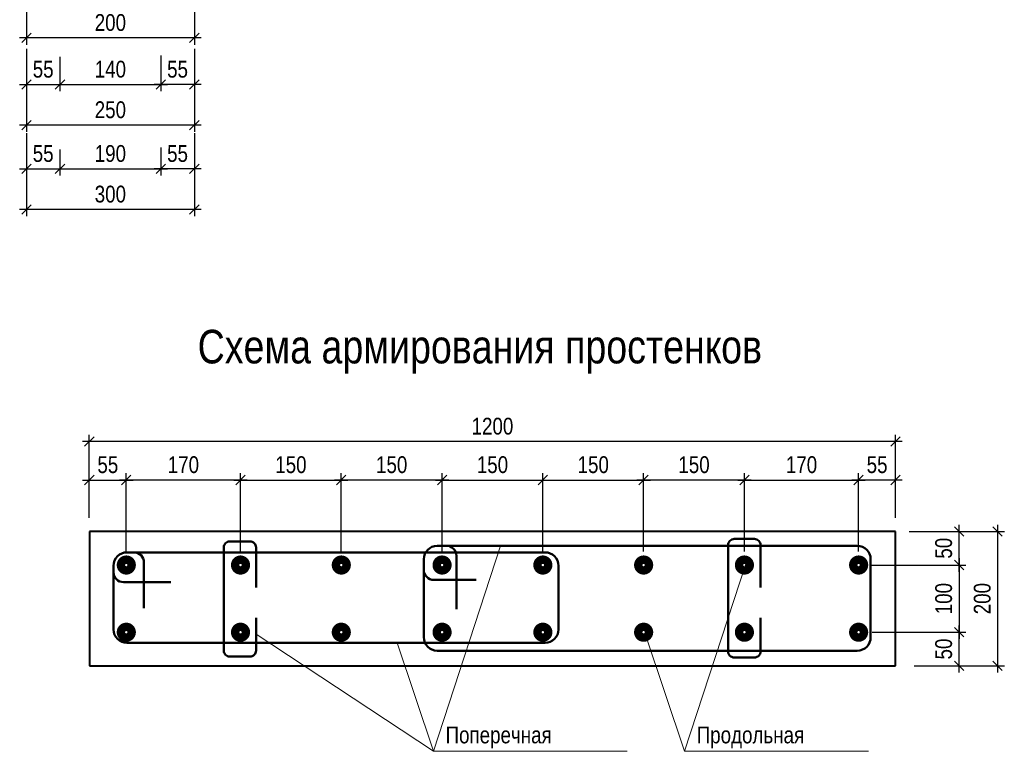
# Model space of a CAD drawing. Header units: millimetres. Extents: x 7862664 to 7920698, y 2044223 to 2085206.
# Tile 4 of 6: x 7885497 to 7900153, y 2058468 to 2069356. Entities that reach past the tile are written whole.
import ezdxf

# ---------------------------------------------------------------- set-up
doc = ezdxf.new("R2010")
doc.units = ezdxf.units.MM
doc.header["$MEASUREMENT"] = 0
for name, color, linetype, lineweight in [('СК-040-С(тены)', 12, 'Continuous', 40), ('СК-060-А(рматура)', 1, 'Continuous', 50), ('СК-400-Т(екст)', 7, 'Continuous', 20)]:
    doc.layers.add(name, color=color, linetype=linetype, lineweight=lineweight)
doc.styles.add('RUSS', font='arial.ttf', dxfattribs={"width": 0.8})
doc.dimstyles.new('10', dxfattribs={"dimtxt": 250, "dimasz": 140, "dimexe": 100, "dimexo": 200, "dimgap": 100, "dimtad": 1, "dimdec": 0, "dimlfac": 0.1, "dimzin": 0, "dimdsep": 46, "dimtxsty": 'RUSS', "dimblk1": 'OBLIQUE', "dimblk2": 'OBLIQUE', "dimsah": 1, "dimcen": 0, "dimdle": 100, "dimclrd": 256, "dimclre": 256, "dimclrt": 256, "dimadec": 0, "dimazin": 0, "dimtfac": 1, "dimtdec": 0, "dimtix": 1, "dimtmove": 2, "dimatfit": 3, "dimldrblk": 'OBLIQUE', "dimfxl": 1, "dimtvp": 0.014, "dimtolj": 1, "dimtzin": 0, "dimarcsym": 0})

# ---------------------------------------------------------------- blocks, each defined once
blk = doc.blocks.new('_OBLIQUE')
at = {"color": 0, "linetype": 'ByBlock'}
blk.add_line((-0.5, -0.5), (0.5, 0.5), dxfattribs=at)
blk = doc.blocks.new('*D12')
at = {"layer": 'Defpoints', "color": 0, "transparency": 16777216}
for p in [(7898186, 2060240), (7899479, 2060240), (7898611, 2059740)]:
    blk.add_point(p, dxfattribs=at)
at = {"layer": 'СК-400-Т(екст)', "lineweight": -2, "transparency": 16777216}
for p, q in [((7898386, 2060240), (7899579, 2060240)), ((7899479, 2059640), (7899479, 2060340)), ((7898811, 2059740), (7899579, 2059740))]:
    blk.add_line(p, q, dxfattribs=at)
at = {"layer": 'СК-400-Т(екст)', "lineweight": -2, "transparency": 16777216, "xscale": 140, "yscale": 140, "zscale": 140}
for p, rotation in [((7899479, 2060240), 90), ((7899479, 2059740), 270)]:
    blk.add_blockref('_OBLIQUE', p, dxfattribs=dict(at, rotation=rotation))
at = {"layer": 'СК-400-Т(екст)', "transparency": 16777216, "insert": (7899251, 2059990), "char_height": 250, "attachment_point": 5, "rotation": 90, "style": 'RUSS'}
blk.add_mtext('\\A1;50', dxfattribs=at)
blk = doc.blocks.new('*D13')
at = {"layer": 'Defpoints', "color": 0, "transparency": 16777216}
for p in [(7898632, 2061740), (7898611, 2059740), (7900053, 2059740)]:
    blk.add_point(p, dxfattribs=at)
at = {"layer": 'СК-400-Т(екст)', "lineweight": -2, "transparency": 16777216}
for p, q in [((7900053, 2061840), (7900053, 2059640)), ((7898832, 2061740), (7900153, 2061740)), ((7898811, 2059740), (7900153, 2059740))]:
    blk.add_line(p, q, dxfattribs=at)
at = {"layer": 'СК-400-Т(екст)', "lineweight": -2, "transparency": 16777216, "xscale": 140, "yscale": 140, "zscale": 140}
for p, rotation in [((7900053, 2061740), 90), ((7900053, 2059740), 270)]:
    blk.add_blockref('_OBLIQUE', p, dxfattribs=dict(at, rotation=rotation))
at = {"layer": 'СК-400-Т(екст)', "transparency": 16777216, "insert": (7899825, 2060740), "char_height": 250, "attachment_point": 5, "rotation": 90, "style": 'RUSS'}
blk.add_mtext('\\A1;200', dxfattribs=at)
blk = doc.blocks.new('*D14')
at = {"layer": 'Defpoints', "color": 0, "transparency": 16777216}
for p in [(7897984, 2062505), (7898534, 2061995), (7897984, 2061495)]:
    blk.add_point(p, dxfattribs=at)
at = {"layer": 'СК-400-Т(екст)', "lineweight": -2, "transparency": 16777216}
for p, q in [((7897984, 2061695), (7897984, 2062605)), ((7898534, 2062195), (7898534, 2062605)), ((7898634, 2062505), (7897884, 2062505))]:
    blk.add_line(p, q, dxfattribs=at)
at = {"layer": 'СК-400-Т(екст)', "lineweight": -2, "transparency": 16777216, "xscale": 140, "yscale": 140, "zscale": 140, "rotation": 180}
blk.add_blockref('_OBLIQUE', (7897984, 2062505), dxfattribs=at)
at = {"layer": 'СК-400-Т(екст)', "lineweight": -2, "transparency": 16777216, "xscale": 140, "yscale": 140, "zscale": 140}
blk.add_blockref('_OBLIQUE', (7898534, 2062505), dxfattribs=at)
at = {"layer": 'СК-400-Т(екст)', "transparency": 16777216, "insert": (7898259, 2062732), "char_height": 250, "attachment_point": 5, "style": 'RUSS'}
blk.add_mtext('\\A1;55', dxfattribs=at)
blk = doc.blocks.new('*D15')
at = {"layer": 'Defpoints', "color": 0, "transparency": 16777216}
for p in [(7886534, 2063078), (7886534, 2061740), (7898534, 2061740)]:
    blk.add_point(p, dxfattribs=at)
at = {"layer": 'СК-400-Т(екст)', "lineweight": -2, "transparency": 16777216}
for p, q in [((7886534, 2061940), (7886534, 2063178)), ((7898534, 2061940), (7898534, 2063178)), ((7898634, 2063078), (7886434, 2063078))]:
    blk.add_line(p, q, dxfattribs=at)
at = {"layer": 'СК-400-Т(екст)', "lineweight": -2, "transparency": 16777216, "xscale": 140, "yscale": 140, "zscale": 140, "rotation": 180}
blk.add_blockref('_OBLIQUE', (7886534, 2063078), dxfattribs=at)
at = {"layer": 'СК-400-Т(екст)', "lineweight": -2, "transparency": 16777216, "xscale": 140, "yscale": 140, "zscale": 140}
blk.add_blockref('_OBLIQUE', (7898534, 2063078), dxfattribs=at)
at = {"layer": 'СК-400-Т(екст)', "transparency": 16777216, "insert": (7892534, 2063305), "char_height": 250, "attachment_point": 5, "style": 'RUSS'}
blk.add_mtext('\\A1;1200', dxfattribs=at)
blk = doc.blocks.new('*D16')
at = {"layer": 'Defpoints', "color": 0, "transparency": 16777216}
for p in [(7887084, 2062505), (7886534, 2061995), (7887084, 2061495)]:
    blk.add_point(p, dxfattribs=at)
at = {"layer": 'СК-400-Т(екст)', "lineweight": -2, "transparency": 16777216}
for p, q in [((7886534, 2062195), (7886534, 2062605)), ((7887084, 2061695), (7887084, 2062605)), ((7886434, 2062505), (7887184, 2062505))]:
    blk.add_line(p, q, dxfattribs=at)
at = {"layer": 'СК-400-Т(екст)', "lineweight": -2, "transparency": 16777216, "xscale": 140, "yscale": 140, "zscale": 140, "rotation": 180}
blk.add_blockref('_OBLIQUE', (7886534, 2062505), dxfattribs=at)
at = {"layer": 'СК-400-Т(екст)', "lineweight": -2, "transparency": 16777216, "xscale": 140, "yscale": 140, "zscale": 140}
blk.add_blockref('_OBLIQUE', (7887084, 2062505), dxfattribs=at)
at = {"layer": 'СК-400-Т(екст)', "transparency": 16777216, "insert": (7886809, 2062732), "char_height": 250, "attachment_point": 5, "style": 'RUSS'}
blk.add_mtext('\\A1;55', dxfattribs=at)
blk = doc.blocks.new('*D33')
at = {"layer": 'Defpoints', "color": 0, "linetype": 'Continuous', "transparency": 16777216}
for p in [(7887084, 2062505), (7887084, 2061240), (7888784, 2061240)]:
    blk.add_point(p, dxfattribs=at)
at = {"layer": 'СК-400-Т(екст)', "linetype": 'Continuous', "lineweight": -2, "transparency": 16777216}
for p, q in [((7887084, 2061440), (7887084, 2062605)), ((7888784, 2061440), (7888784, 2062605)), ((7888884, 2062505), (7886984, 2062505))]:
    blk.add_line(p, q, dxfattribs=at)
at = {"layer": 'СК-400-Т(екст)', "linetype": 'Continuous', "lineweight": -2, "transparency": 16777216, "xscale": 140, "yscale": 140, "zscale": 140, "rotation": 180}
blk.add_blockref('_OBLIQUE', (7887084, 2062505), dxfattribs=at)
at = {"layer": 'СК-400-Т(екст)', "linetype": 'Continuous', "lineweight": -2, "transparency": 16777216, "xscale": 140, "yscale": 140, "zscale": 140}
blk.add_blockref('_OBLIQUE', (7888784, 2062505), dxfattribs=at)
at = {"layer": 'СК-400-Т(екст)', "linetype": 'Continuous', "transparency": 16777216, "insert": (7887934, 2062732), "char_height": 250, "attachment_point": 5, "style": 'RUSS'}
blk.add_mtext('\\A1;170', dxfattribs=at)
blk = doc.blocks.new('*D34')
at = {"layer": 'Defpoints', "color": 0, "linetype": 'Continuous', "transparency": 16777216}
for p in [(7890284, 2062505), (7888784, 2061240), (7890284, 2061240)]:
    blk.add_point(p, dxfattribs=at)
at = {"layer": 'СК-400-Т(екст)', "linetype": 'Continuous', "lineweight": -2, "transparency": 16777216}
for p, q in [((7888784, 2061440), (7888784, 2062605)), ((7890284, 2061440), (7890284, 2062605)), ((7888684, 2062505), (7890384, 2062505))]:
    blk.add_line(p, q, dxfattribs=at)
at = {"layer": 'СК-400-Т(екст)', "linetype": 'Continuous', "lineweight": -2, "transparency": 16777216, "xscale": 140, "yscale": 140, "zscale": 140, "rotation": 180}
blk.add_blockref('_OBLIQUE', (7888784, 2062505), dxfattribs=at)
at = {"layer": 'СК-400-Т(екст)', "linetype": 'Continuous', "lineweight": -2, "transparency": 16777216, "xscale": 140, "yscale": 140, "zscale": 140}
blk.add_blockref('_OBLIQUE', (7890284, 2062505), dxfattribs=at)
at = {"layer": 'СК-400-Т(екст)', "linetype": 'Continuous', "transparency": 16777216, "insert": (7889534, 2062732), "char_height": 250, "attachment_point": 5, "style": 'RUSS'}
blk.add_mtext('\\A1;150', dxfattribs=at)
blk = doc.blocks.new('*D35')
at = {"layer": 'Defpoints', "color": 0, "linetype": 'Continuous', "transparency": 16777216}
for p in [(7890284, 2062505), (7890284, 2061240), (7891784, 2061240)]:
    blk.add_point(p, dxfattribs=at)
at = {"layer": 'СК-400-Т(екст)', "linetype": 'Continuous', "lineweight": -2, "transparency": 16777216}
for p, q in [((7890284, 2061440), (7890284, 2062605)), ((7891784, 2061440), (7891784, 2062605)), ((7891884, 2062505), (7890184, 2062505))]:
    blk.add_line(p, q, dxfattribs=at)
at = {"layer": 'СК-400-Т(екст)', "linetype": 'Continuous', "lineweight": -2, "transparency": 16777216, "xscale": 140, "yscale": 140, "zscale": 140, "rotation": 180}
blk.add_blockref('_OBLIQUE', (7890284, 2062505), dxfattribs=at)
at = {"layer": 'СК-400-Т(екст)', "linetype": 'Continuous', "lineweight": -2, "transparency": 16777216, "xscale": 140, "yscale": 140, "zscale": 140}
blk.add_blockref('_OBLIQUE', (7891784, 2062505), dxfattribs=at)
at = {"layer": 'СК-400-Т(екст)', "linetype": 'Continuous', "transparency": 16777216, "insert": (7891034, 2062732), "char_height": 250, "attachment_point": 5, "style": 'RUSS'}
blk.add_mtext('\\A1;150', dxfattribs=at)
blk = doc.blocks.new('*D36')
at = {"layer": 'Defpoints', "color": 0, "linetype": 'Continuous', "transparency": 16777216}
for p in [(7897984, 2062505), (7896284, 2061240), (7897984, 2061240)]:
    blk.add_point(p, dxfattribs=at)
at = {"layer": 'СК-400-Т(екст)', "linetype": 'Continuous', "lineweight": -2, "transparency": 16777216}
for p, q in [((7896284, 2061440), (7896284, 2062605)), ((7897984, 2061440), (7897984, 2062605)), ((7896184, 2062505), (7898084, 2062505))]:
    blk.add_line(p, q, dxfattribs=at)
at = {"layer": 'СК-400-Т(екст)', "linetype": 'Continuous', "lineweight": -2, "transparency": 16777216, "xscale": 140, "yscale": 140, "zscale": 140, "rotation": 180}
blk.add_blockref('_OBLIQUE', (7896284, 2062505), dxfattribs=at)
at = {"layer": 'СК-400-Т(екст)', "linetype": 'Continuous', "lineweight": -2, "transparency": 16777216, "xscale": 140, "yscale": 140, "zscale": 140}
blk.add_blockref('_OBLIQUE', (7897984, 2062505), dxfattribs=at)
at = {"layer": 'СК-400-Т(екст)', "linetype": 'Continuous', "transparency": 16777216, "insert": (7897134, 2062732), "char_height": 250, "attachment_point": 5, "style": 'RUSS'}
blk.add_mtext('\\A1;170', dxfattribs=at)
blk = doc.blocks.new('*D37')
at = {"layer": 'Defpoints', "color": 0, "linetype": 'Continuous', "transparency": 16777216}
for p in [(7894784, 2062505), (7894784, 2061240), (7896284, 2061240)]:
    blk.add_point(p, dxfattribs=at)
at = {"layer": 'СК-400-Т(екст)', "linetype": 'Continuous', "lineweight": -2, "transparency": 16777216}
for p, q in [((7894784, 2061440), (7894784, 2062605)), ((7896284, 2061440), (7896284, 2062605)), ((7896384, 2062505), (7894684, 2062505))]:
    blk.add_line(p, q, dxfattribs=at)
at = {"layer": 'СК-400-Т(екст)', "linetype": 'Continuous', "lineweight": -2, "transparency": 16777216, "xscale": 140, "yscale": 140, "zscale": 140, "rotation": 180}
blk.add_blockref('_OBLIQUE', (7894784, 2062505), dxfattribs=at)
at = {"layer": 'СК-400-Т(екст)', "linetype": 'Continuous', "lineweight": -2, "transparency": 16777216, "xscale": 140, "yscale": 140, "zscale": 140}
blk.add_blockref('_OBLIQUE', (7896284, 2062505), dxfattribs=at)
at = {"layer": 'СК-400-Т(екст)', "linetype": 'Continuous', "transparency": 16777216, "insert": (7895534, 2062732), "char_height": 250, "attachment_point": 5, "style": 'RUSS'}
blk.add_mtext('\\A1;150', dxfattribs=at)
blk = doc.blocks.new('*D38')
at = {"layer": 'Defpoints', "color": 0, "linetype": 'Continuous', "transparency": 16777216}
for p in [(7894784, 2062505), (7893284, 2061240), (7894784, 2061240)]:
    blk.add_point(p, dxfattribs=at)
at = {"layer": 'СК-400-Т(екст)', "linetype": 'Continuous', "lineweight": -2, "transparency": 16777216}
for p, q in [((7893284, 2061440), (7893284, 2062605)), ((7894784, 2061440), (7894784, 2062605)), ((7893184, 2062505), (7894884, 2062505))]:
    blk.add_line(p, q, dxfattribs=at)
at = {"layer": 'СК-400-Т(екст)', "linetype": 'Continuous', "lineweight": -2, "transparency": 16777216, "xscale": 140, "yscale": 140, "zscale": 140, "rotation": 180}
blk.add_blockref('_OBLIQUE', (7893284, 2062505), dxfattribs=at)
at = {"layer": 'СК-400-Т(екст)', "linetype": 'Continuous', "lineweight": -2, "transparency": 16777216, "xscale": 140, "yscale": 140, "zscale": 140}
blk.add_blockref('_OBLIQUE', (7894784, 2062505), dxfattribs=at)
at = {"layer": 'СК-400-Т(екст)', "linetype": 'Continuous', "transparency": 16777216, "insert": (7894034, 2062732), "char_height": 250, "attachment_point": 5, "style": 'RUSS'}
blk.add_mtext('\\A1;150', dxfattribs=at)
blk = doc.blocks.new('*D39')
at = {"layer": 'Defpoints', "color": 0, "linetype": 'Continuous', "transparency": 16777216}
for p in [(7893284, 2062505), (7891784, 2061240), (7893284, 2061240)]:
    blk.add_point(p, dxfattribs=at)
at = {"layer": 'СК-400-Т(екст)', "linetype": 'Continuous', "lineweight": -2, "transparency": 16777216}
for p, q in [((7891784, 2061440), (7891784, 2062605)), ((7893284, 2061440), (7893284, 2062605)), ((7891684, 2062505), (7893384, 2062505))]:
    blk.add_line(p, q, dxfattribs=at)
at = {"layer": 'СК-400-Т(екст)', "linetype": 'Continuous', "lineweight": -2, "transparency": 16777216, "xscale": 140, "yscale": 140, "zscale": 140, "rotation": 180}
blk.add_blockref('_OBLIQUE', (7891784, 2062505), dxfattribs=at)
at = {"layer": 'СК-400-Т(екст)', "linetype": 'Continuous', "lineweight": -2, "transparency": 16777216, "xscale": 140, "yscale": 140, "zscale": 140}
blk.add_blockref('_OBLIQUE', (7893284, 2062505), dxfattribs=at)
at = {"layer": 'СК-400-Т(екст)', "linetype": 'Continuous', "transparency": 16777216, "insert": (7892534, 2062732), "char_height": 250, "attachment_point": 5, "style": 'RUSS'}
blk.add_mtext('\\A1;150', dxfattribs=at)
blk = doc.blocks.new('*D72')
at = {"layer": 'Defpoints', "color": 0, "transparency": 16777216}
for p in [(7898534, 2061740), (7899479, 2061740), (7897982, 2061240)]:
    blk.add_point(p, dxfattribs=at)
at = {"layer": 'СК-400-Т(екст)', "lineweight": -2, "transparency": 16777216}
for p, q in [((7899479, 2061140), (7899479, 2061840)), ((7898734, 2061740), (7899579, 2061740)), ((7898182, 2061240), (7899579, 2061240))]:
    blk.add_line(p, q, dxfattribs=at)
at = {"layer": 'СК-400-Т(екст)', "lineweight": -2, "transparency": 16777216, "xscale": 140, "yscale": 140, "zscale": 140}
for p, rotation in [((7899479, 2061740), 90), ((7899479, 2061240), 270)]:
    blk.add_blockref('_OBLIQUE', p, dxfattribs=dict(at, rotation=rotation))
at = {"layer": 'СК-400-Т(екст)', "transparency": 16777216, "insert": (7899251, 2061490), "char_height": 250, "attachment_point": 5, "rotation": 90, "style": 'RUSS'}
blk.add_mtext('\\A1;50', dxfattribs=at)
blk = doc.blocks.new('*D40')
at = {"layer": 'Defpoints', "color": 0, "transparency": 16777216}
for p in [(7897984, 2061240), (7897984, 2060240), (7899479, 2060240)]:
    blk.add_point(p, dxfattribs=at)
at = {"layer": 'СК-400-Т(екст)', "lineweight": -2, "transparency": 16777216}
for p, q in [((7898184, 2061240), (7899579, 2061240)), ((7899479, 2061340), (7899479, 2060140)), ((7898184, 2060240), (7899579, 2060240))]:
    blk.add_line(p, q, dxfattribs=at)
at = {"layer": 'СК-400-Т(екст)', "lineweight": -2, "transparency": 16777216, "xscale": 140, "yscale": 140, "zscale": 140}
for p, rotation in [((7899479, 2061240), 90), ((7899479, 2060240), 270)]:
    blk.add_blockref('_OBLIQUE', p, dxfattribs=dict(at, rotation=rotation))
at = {"layer": 'СК-400-Т(екст)', "transparency": 16777216, "insert": (7899251, 2060740), "char_height": 250, "attachment_point": 5, "rotation": 90, "style": 'RUSS'}
blk.add_mtext('\\A1;100', dxfattribs=at)
blk = doc.blocks.new('*D128')
at = {"layer": 'Defpoints', "color": 0, "transparency": 16777216}
for p in [(7885597, 2070421), (7888097, 2070421), (7885597, 2069084)]:
    blk.add_point(p, dxfattribs=at)
at = {"layer": 'СК-400-Т(екст)', "lineweight": -2, "transparency": 16777216}
for p, q in [((7885597, 2070221), (7885597, 2068984)), ((7888097, 2070221), (7888097, 2068984)), ((7888197, 2069084), (7885497, 2069084))]:
    blk.add_line(p, q, dxfattribs=at)
at = {"layer": 'СК-400-Т(екст)', "lineweight": -2, "transparency": 16777216, "xscale": 140, "yscale": 140, "zscale": 140, "rotation": 180}
blk.add_blockref('_OBLIQUE', (7885597, 2069084), dxfattribs=at)
at = {"layer": 'СК-400-Т(екст)', "lineweight": -2, "transparency": 16777216, "xscale": 140, "yscale": 140, "zscale": 140}
blk.add_blockref('_OBLIQUE', (7888097, 2069084), dxfattribs=at)
at = {"layer": 'СК-400-Т(екст)', "transparency": 16777216, "insert": (7886847, 2069312), "char_height": 250, "attachment_point": 5, "style": 'RUSS'}
blk.add_mtext('\\A1;200', dxfattribs=at)
blk = doc.blocks.new('*D124')
at = {"layer": 'Defpoints', "color": 0, "transparency": 16777216}
for p in [(7886097, 2069002), (7885597, 2068920), (7886097, 2068390)]:
    blk.add_point(p, dxfattribs=at)
at = {"layer": 'СК-400-Т(екст)', "lineweight": -2, "transparency": 16777216}
for p, q in [((7885597, 2068720), (7885597, 2068290)), ((7886097, 2068802), (7886097, 2068290)), ((7885497, 2068390), (7886197, 2068390))]:
    blk.add_line(p, q, dxfattribs=at)
at = {"layer": 'СК-400-Т(екст)', "lineweight": -2, "transparency": 16777216, "xscale": 140, "yscale": 140, "zscale": 140, "rotation": 180}
blk.add_blockref('_OBLIQUE', (7885597, 2068390), dxfattribs=at)
at = {"layer": 'СК-400-Т(екст)', "lineweight": -2, "transparency": 16777216, "xscale": 140, "yscale": 140, "zscale": 140}
blk.add_blockref('_OBLIQUE', (7886097, 2068390), dxfattribs=at)
at = {"layer": 'СК-400-Т(екст)', "transparency": 16777216, "insert": (7885847, 2068617), "char_height": 250, "attachment_point": 5, "style": 'RUSS'}
blk.add_mtext('\\A1;55', dxfattribs=at)
blk = doc.blocks.new('*D125')
at = {"layer": 'Defpoints', "color": 0, "transparency": 16777216}
for p in [(7887597, 2069021), (7888097, 2068920), (7887597, 2068390)]:
    blk.add_point(p, dxfattribs=at)
at = {"layer": 'СК-400-Т(екст)', "lineweight": -2, "transparency": 16777216}
for p, q in [((7887597, 2068821), (7887597, 2068290)), ((7888097, 2068720), (7888097, 2068290)), ((7888197, 2068390), (7887497, 2068390))]:
    blk.add_line(p, q, dxfattribs=at)
at = {"layer": 'СК-400-Т(екст)', "lineweight": -2, "transparency": 16777216, "xscale": 140, "yscale": 140, "zscale": 140, "rotation": 180}
blk.add_blockref('_OBLIQUE', (7887597, 2068390), dxfattribs=at)
at = {"layer": 'СК-400-Т(екст)', "lineweight": -2, "transparency": 16777216, "xscale": 140, "yscale": 140, "zscale": 140}
blk.add_blockref('_OBLIQUE', (7888097, 2068390), dxfattribs=at)
at = {"layer": 'СК-400-Т(екст)', "transparency": 16777216, "insert": (7887847, 2068617), "char_height": 250, "attachment_point": 5, "style": 'RUSS'}
blk.add_mtext('\\A1;55', dxfattribs=at)
blk = doc.blocks.new('*D126')
at = {"layer": 'Defpoints', "color": 0, "transparency": 16777216}
for p in [(7885597, 2069123), (7888097, 2069123), (7885597, 2067786)]:
    blk.add_point(p, dxfattribs=at)
at = {"layer": 'СК-400-Т(екст)', "lineweight": -2, "transparency": 16777216}
for p, q in [((7885597, 2068923), (7885597, 2067686)), ((7888097, 2068923), (7888097, 2067686)), ((7888197, 2067786), (7885497, 2067786))]:
    blk.add_line(p, q, dxfattribs=at)
at = {"layer": 'СК-400-Т(екст)', "lineweight": -2, "transparency": 16777216, "xscale": 140, "yscale": 140, "zscale": 140, "rotation": 180}
blk.add_blockref('_OBLIQUE', (7885597, 2067786), dxfattribs=at)
at = {"layer": 'СК-400-Т(екст)', "lineweight": -2, "transparency": 16777216, "xscale": 140, "yscale": 140, "zscale": 140}
blk.add_blockref('_OBLIQUE', (7888097, 2067786), dxfattribs=at)
at = {"layer": 'СК-400-Т(екст)', "transparency": 16777216, "insert": (7886847, 2068014), "char_height": 250, "attachment_point": 5, "style": 'RUSS'}
blk.add_mtext('\\A1;250', dxfattribs=at)
blk = doc.blocks.new('*D127')
at = {"layer": 'Defpoints', "color": 0, "transparency": 16777216}
for p in [(7886097, 2068390), (7887597, 2068390), (7887597, 2068390)]:
    blk.add_point(p, dxfattribs=at)
at = {"layer": 'СК-400-Т(екст)', "lineweight": -2, "transparency": 16777216}
for p, q in [((7886097, 2068590), (7886097, 2068490)), ((7887597, 2068590), (7887597, 2068490)), ((7885997, 2068390), (7887697, 2068390))]:
    blk.add_line(p, q, dxfattribs=at)
at = {"layer": 'СК-400-Т(екст)', "lineweight": -2, "transparency": 16777216, "xscale": 140, "yscale": 140, "zscale": 140, "rotation": 180}
blk.add_blockref('_OBLIQUE', (7886097, 2068390), dxfattribs=at)
at = {"layer": 'СК-400-Т(екст)', "lineweight": -2, "transparency": 16777216, "xscale": 140, "yscale": 140, "zscale": 140}
blk.add_blockref('_OBLIQUE', (7887597, 2068390), dxfattribs=at)
at = {"layer": 'СК-400-Т(екст)', "transparency": 16777216, "insert": (7886847, 2068618), "char_height": 250, "attachment_point": 5, "style": 'RUSS'}
blk.add_mtext('\\A1;140', dxfattribs=at)
blk = doc.blocks.new('*D119')
at = {"layer": 'Defpoints', "color": 0, "transparency": 16777216}
for p in [(7885597, 2067666), (7886097, 2067624), (7886097, 2067136)]:
    blk.add_point(p, dxfattribs=at)
at = {"layer": 'СК-400-Т(екст)', "lineweight": -2, "transparency": 16777216}
for p, q in [((7885597, 2067466), (7885597, 2067036)), ((7886097, 2067424), (7886097, 2067036)), ((7885497, 2067136), (7886197, 2067136))]:
    blk.add_line(p, q, dxfattribs=at)
at = {"layer": 'СК-400-Т(екст)', "lineweight": -2, "transparency": 16777216, "xscale": 140, "yscale": 140, "zscale": 140, "rotation": 180}
blk.add_blockref('_OBLIQUE', (7885597, 2067136), dxfattribs=at)
at = {"layer": 'СК-400-Т(екст)', "lineweight": -2, "transparency": 16777216, "xscale": 140, "yscale": 140, "zscale": 140}
blk.add_blockref('_OBLIQUE', (7886097, 2067136), dxfattribs=at)
at = {"layer": 'СК-400-Т(екст)', "transparency": 16777216, "insert": (7885847, 2067363), "char_height": 250, "attachment_point": 5, "style": 'RUSS'}
blk.add_mtext('\\A1;55', dxfattribs=at)
blk = doc.blocks.new('*D120')
at = {"layer": 'Defpoints', "color": 0, "transparency": 16777216}
for p in [(7887597, 2067652), (7888097, 2067666), (7887597, 2067136)]:
    blk.add_point(p, dxfattribs=at)
at = {"layer": 'СК-400-Т(екст)', "lineweight": -2, "transparency": 16777216}
for p, q in [((7887597, 2067452), (7887597, 2067036)), ((7888097, 2067466), (7888097, 2067036)), ((7888197, 2067136), (7887497, 2067136))]:
    blk.add_line(p, q, dxfattribs=at)
at = {"layer": 'СК-400-Т(екст)', "lineweight": -2, "transparency": 16777216, "xscale": 140, "yscale": 140, "zscale": 140, "rotation": 180}
blk.add_blockref('_OBLIQUE', (7887597, 2067136), dxfattribs=at)
at = {"layer": 'СК-400-Т(екст)', "lineweight": -2, "transparency": 16777216, "xscale": 140, "yscale": 140, "zscale": 140}
blk.add_blockref('_OBLIQUE', (7888097, 2067136), dxfattribs=at)
at = {"layer": 'СК-400-Т(екст)', "transparency": 16777216, "insert": (7887847, 2067363), "char_height": 250, "attachment_point": 5, "style": 'RUSS'}
blk.add_mtext('\\A1;55', dxfattribs=at)
blk = doc.blocks.new('*D121')
at = {"layer": 'Defpoints', "color": 0, "transparency": 16777216}
for p in [(7885597, 2067868), (7888097, 2067868), (7885597, 2066531)]:
    blk.add_point(p, dxfattribs=at)
at = {"layer": 'СК-400-Т(екст)', "lineweight": -2, "transparency": 16777216}
for p, q in [((7885597, 2067668), (7885597, 2066431)), ((7888097, 2067668), (7888097, 2066431)), ((7888197, 2066531), (7885497, 2066531))]:
    blk.add_line(p, q, dxfattribs=at)
at = {"layer": 'СК-400-Т(екст)', "lineweight": -2, "transparency": 16777216, "xscale": 140, "yscale": 140, "zscale": 140, "rotation": 180}
blk.add_blockref('_OBLIQUE', (7885597, 2066531), dxfattribs=at)
at = {"layer": 'СК-400-Т(екст)', "lineweight": -2, "transparency": 16777216, "xscale": 140, "yscale": 140, "zscale": 140}
blk.add_blockref('_OBLIQUE', (7888097, 2066531), dxfattribs=at)
at = {"layer": 'СК-400-Т(екст)', "transparency": 16777216, "insert": (7886847, 2066759), "char_height": 250, "attachment_point": 5, "style": 'RUSS'}
blk.add_mtext('\\A1;300', dxfattribs=at)
blk = doc.blocks.new('*D122')
at = {"layer": 'Defpoints', "color": 0, "transparency": 16777216}
for p in [(7886097, 2067136), (7887597, 2067136), (7887597, 2067136)]:
    blk.add_point(p, dxfattribs=at)
at = {"layer": 'СК-400-Т(екст)', "lineweight": -2, "transparency": 16777216}
for p, q in [((7886097, 2067336), (7886097, 2067236)), ((7887597, 2067336), (7887597, 2067236)), ((7885997, 2067136), (7887697, 2067136))]:
    blk.add_line(p, q, dxfattribs=at)
at = {"layer": 'СК-400-Т(екст)', "lineweight": -2, "transparency": 16777216, "xscale": 140, "yscale": 140, "zscale": 140, "rotation": 180}
blk.add_blockref('_OBLIQUE', (7886097, 2067136), dxfattribs=at)
at = {"layer": 'СК-400-Т(екст)', "lineweight": -2, "transparency": 16777216, "xscale": 140, "yscale": 140, "zscale": 140}
blk.add_blockref('_OBLIQUE', (7887597, 2067136), dxfattribs=at)
at = {"layer": 'СК-400-Т(екст)', "transparency": 16777216, "insert": (7886847, 2067363), "char_height": 250, "attachment_point": 5, "style": 'RUSS'}
blk.add_mtext('\\A1;190', dxfattribs=at)

msp = doc.modelspace()

# ---------------------------------------------------------------- linework, layer by layer
at = {"layer": 'СК-040-С(тены)'}
for p, q in [((7886534.2, 2061739.8), (7886534.2, 2059739.8)), ((7898534.2, 2061739.8), (7886534.2, 2061739.8)), ((7898534.2, 2059739.8), (7898534.2, 2061739.8)), ((7886534.2, 2059739.8), (7898534.2, 2059739.8))]:
    msp.add_line(p, q, dxfattribs=at)
at = {"layer": 'СК-060-А(рматура)'}
for p, q in [((7891711.5, 2061526.3), (7897963.1, 2061526.3)), ((7893317.4, 2061428.9), (7887093.6, 2061428.9)), ((7887347, 2061309.8), (7887347, 2060598.4)), ((7891511.5, 2061326.3), (7891511.5, 2060164.9)), ((7891997.6, 2061376.3), (7891997.6, 2060583.9)), ((7898163.1, 2061326.3), (7898163.1, 2060164.9)), ((7886893.6, 2061228.9), (7886893.6, 2060281)), ((7893517.4, 2061228.9), (7893517.4, 2060281)), ((7887746.1, 2060984.6), (7887043.6, 2060984.6)), ((7892292, 2061018.4), (7891661.5, 2061018.4)), ((7893317.4, 2060081), (7887093.6, 2060081)), ((7891711.5, 2059964.9), (7897963.1, 2059964.9))]:
    msp.add_line(p, q, dxfattribs=at)
at = {"layer": 'СК-060-А(рматура)', "flags": 128}
for points in [[(7889015.4, 2060454), (7889015.4, 2059967.2, -0.4142136), (7888925.4, 2059877.2), (7888624.3, 2059877.2, -0.4142136), (7888534.3, 2059967.2), (7888534.3, 2061501.6, -0.4142136), (7888624.3, 2061591.6), (7888925.4, 2061591.6, -0.4142136), (7889015.4, 2061501.6), (7889015.4, 2060907.4)], [(7896523.5, 2060454), (7896523.5, 2059954.5, -0.4142136), (7896433.5, 2059864.5), (7896132.4, 2059864.5, -0.4142136), (7896042.4, 2059954.5), (7896042.4, 2061537.4, -0.4142136), (7896132.4, 2061627.4), (7896433.5, 2061627.4, -0.4142136), (7896523.5, 2061537.4), (7896523.5, 2060907.4)]]:
    msp.add_lwpolyline(points, format="xyb", dxfattribs=at)
at = {"layer": 'СК-060-А(рматура)'}
for centre, radius, start, end in [((7891711.5, 2061326.3), 200, 90, 180), ((7891847.6, 2061376.3), 150, 0, 90), ((7897963.1, 2061326.3), 200, 0, 90), ((7887093.6, 2061228.9), 200, 90, 180), ((7887197, 2061278.9), 150, 0, 90), ((7893317.4, 2061228.9), 200, 0, 90), ((7887043.6, 2061134.6), 150, 180, 270), ((7891661.5, 2061168.4), 150, 180, 270), ((7887093.6, 2060281), 200, 180, 270), ((7893317.4, 2060281), 200, 270, 0), ((7891711.5, 2060164.9), 200, 180, 270), ((7897963.1, 2060164.9), 200, 270, 0)]:
    msp.add_arc(centre, radius, start, end, dxfattribs=at)
at = {"layer": 'СК-400-Т(екст)'}
for p, q in [((7891654.6, 2058467.8), (7892654.6, 2061526.3)), ((7895392.6, 2058467.8), (7896310, 2061273.8)), ((7891654.6, 2058467.8), (7889015.4, 2060209.2)), ((7891654.6, 2058467.8), (7891115, 2060081)), ((7895392.6, 2058467.8), (7894813.4, 2060199.5)), ((7891654.6, 2058467.8), (7894541.1, 2058467.8)), ((7895392.6, 2058467.8), (7898131, 2058467.8))]:
    msp.add_line(p, q, dxfattribs=at)
at = {"layer": 'СК-400-Т(екст)', "const_width": 160}
for points in [[(7887021.7, 2061239.8, 1), (7887146.7, 2061239.8, 1)], [(7888721.7, 2061239.8, 1), (7888846.7, 2061239.8, 1)], [(7890221.7, 2061239.8, 1), (7890346.7, 2061239.8, 1)], [(7891721.7, 2061239.8, 1), (7891846.7, 2061239.8, 1)], [(7893221.7, 2061239.8, 1), (7893346.7, 2061239.8, 1)], [(7894721.7, 2061239.8, 1), (7894846.7, 2061239.8, 1)], [(7896221.7, 2061239.8, 1), (7896346.7, 2061239.8, 1)], [(7897921.7, 2061239.8, 1), (7898046.7, 2061239.8, 1)], [(7887021.7, 2060239.8, 1), (7887146.7, 2060239.8, 1)], [(7888721.7, 2060239.8, 1), (7888846.7, 2060239.8, 1)], [(7890221.7, 2060239.8, 1), (7890346.7, 2060239.8, 1)], [(7891721.7, 2060239.8, 1), (7891846.7, 2060239.8, 1)], [(7893221.7, 2060239.8, 1), (7893346.7, 2060239.8, 1)], [(7894721.7, 2060239.8, 1), (7894846.7, 2060239.8, 1)], [(7896221.7, 2060239.8, 1), (7896346.7, 2060239.8, 1)], [(7897921.7, 2060239.8, 1), (7898046.7, 2060239.8, 1)]]:
    msp.add_lwpolyline(points, format="xyb", close=True, dxfattribs=at)

# ---------------------------------------------------------------- texts
at = {"layer": 'СК-400-Т(екст)', "style": 'RUSS', "width": 0.8}
msp.add_text('Cхема армирования простенков', height=500, dxfattribs=at).set_placement((7888146.2, 2064240.6))
at = {"layer": 'СК-400-Т(екст)', "linetype": 'Continuous', "style": 'RUSS', "width": 0.8}
for s, p in [('Поперечная ', (7891836.3, 2058586.3)), ('Продольная ', (7895574.3, 2058586.3))]:
    msp.add_text(s, height=250, dxfattribs=at).set_placement(p)

# ---------------------------------------------------------------- dimensions: what is measured, and where the dimension line sits
at = {"layer": 'СК-400-Т(екст)'}
for base, p1, p2, text, picture, middle in [((7885597.5, 2069084.4), (7888097.5, 2070421.3), (7885597.5, 2070421), '200', '*D128', (7886847.5, 2069312)), ((7885597.5, 2067786), (7888097.5, 2069122.9), (7885597.5, 2069122.6), '250', '*D126', (7886847.5, 2068013.7)), ((7887597.5, 2068390.2), (7886097.5, 2068390.2), (7887597.5, 2068390.2), '140', '*D127', (7886847.5, 2068617.8)), ((7885597.5, 2066531.4), (7888097.5, 2067868.3), (7885597.5, 2067868), '300', '*D121', (7886847.5, 2066759.2)), ((7887597.5, 2067135.6), (7886097.5, 2067135.6), (7887597.5, 2067135.6), '190', '*D122', (7886847.5, 2067363.2))]:
    dim = msp.add_linear_dim(base=base, p1=p1, p2=p2, text=text, dimstyle='10', dxfattribs=at)
    dim.commit()
    dim.dimension.update_dxf_attribs({"geometry": picture, "text_midpoint": middle})
for base, p1, p2, picture, middle in [((7886097.5, 2068390.2), (7885597.5, 2068920.1), (7886097.5, 2069001.8), '*D124', (7885847.5, 2068617.3)), ((7887597.5, 2068390.2), (7888097.5, 2068920.1), (7887597.5, 2069020.8), '*D125', (7887847.5, 2068617.3)), ((7886097.5, 2067135.6), (7885597.5, 2067665.5), (7886097.5, 2067623.7), '*D119', (7885847.5, 2067362.7)), ((7887597.5, 2067135.6), (7888097.5, 2067665.5), (7887597.5, 2067652.3), '*D120', (7887847.5, 2067362.7))]:
    dim = msp.add_linear_dim(base=base, p1=p1, p2=p2, angle=180, text='55', dimstyle='10', override={"dimlfac": 0.1}, dxfattribs=at)
    dim.commit()
    dim.dimension.update_dxf_attribs({"geometry": picture, "text_midpoint": middle})
for base, p1, p2, picture, middle in [((7886534.2, 2063077.8), (7898534.2, 2061739.8), (7886534.2, 2061739.8), '*D15', (7892534.2, 2063305.5)), ((7887084.2, 2062504.6), (7886534.2, 2061994.9), (7887084.2, 2061494.9), '*D16', (7886809.2, 2062731.7)), ((7897984.2, 2062504.6), (7898534.2, 2061994.9), (7897984.2, 2061494.9), '*D14', (7898259.2, 2062731.7))]:
    dim = msp.add_linear_dim(base=base, p1=p1, p2=p2, dimstyle='10', override={"dimlfac": 0.1}, dxfattribs=at)
    dim.commit()
    dim.dimension.update_dxf_attribs({"geometry": picture, "text_midpoint": middle})
at = {"layer": 'СК-400-Т(екст)', "linetype": 'Continuous'}
for base, p1, p2, picture, middle in [((7887084.2, 2062504.6), (7888784.2, 2061239.8), (7887084.2, 2061239.8), '*D33', (7887934.2, 2062732.2)), ((7890284.2, 2062504.6), (7888784.2, 2061239.8), (7890284.2, 2061239.8), '*D34', (7889534.2, 2062732.2)), ((7893284.2, 2062504.6), (7891784.2, 2061239.8), (7893284.2, 2061239.8), '*D39', (7892534.2, 2062732.2)), ((7894784.2, 2062504.6), (7893284.2, 2061239.8), (7894784.2, 2061239.8), '*D38', (7894034.2, 2062732.2))]:
    dim = msp.add_linear_dim(base=base, p1=p1, p2=p2, dimstyle='10', dxfattribs=at)
    dim.commit()
    dim.dimension.update_dxf_attribs({"geometry": picture, "text_midpoint": middle})
for base, p1, p2, picture, middle in [((7890284.2, 2062504.6), (7891784.2, 2061239.8), (7890284.2, 2061239.8), '*D35', (7891034.2, 2062732.2)), ((7894784.2, 2062504.6), (7896284.2, 2061239.8), (7894784.2, 2061239.8), '*D37', (7895534.2, 2062732.2)), ((7897984.2, 2062504.6), (7896284.2, 2061239.8), (7897984.2, 2061239.8), '*D36', (7897134.2, 2062732.2))]:
    dim = msp.add_linear_dim(base=base, p1=p1, p2=p2, angle=180, dimstyle='10', dxfattribs=at)
    dim.commit()
    dim.dimension.update_dxf_attribs({"geometry": picture, "text_midpoint": middle})
at = {"layer": 'СК-400-Т(екст)'}
for base, p1, p2, picture, middle in [((7899478.8, 2061739.8), (7897982.1, 2061239.8), (7898534.2, 2061739.8), '*D72', (7899251.2, 2061489.8)), ((7899478.8, 2060239.8), (7897984.2, 2061239.8), (7897984.2, 2060239.8), '*D40', (7899251.2, 2060739.8))]:
    dim = msp.add_linear_dim(base=base, p1=p1, p2=p2, angle=90, dimstyle='10', dxfattribs=at)
    dim.commit()
    dim.dimension.update_dxf_attribs({"geometry": picture, "text_midpoint": middle})
for base, p1, p2, picture, middle in [((7900052.5, 2059739.8), (7898632.2, 2061739.8), (7898611.2, 2059739.8), '*D13', (7899824.9, 2060739.8)), ((7899478.8, 2060239.8), (7898611.2, 2059739.8), (7898185.6, 2060239.8), '*D12', (7899251.2, 2059989.8))]:
    dim = msp.add_linear_dim(base=base, p1=p1, p2=p2, angle=90, dimstyle='10', override={"dimlfac": 0.1}, dxfattribs=at)
    dim.commit()
    dim.dimension.update_dxf_attribs({"geometry": picture, "text_midpoint": middle})

doc.saveas('drawing.dxf')
